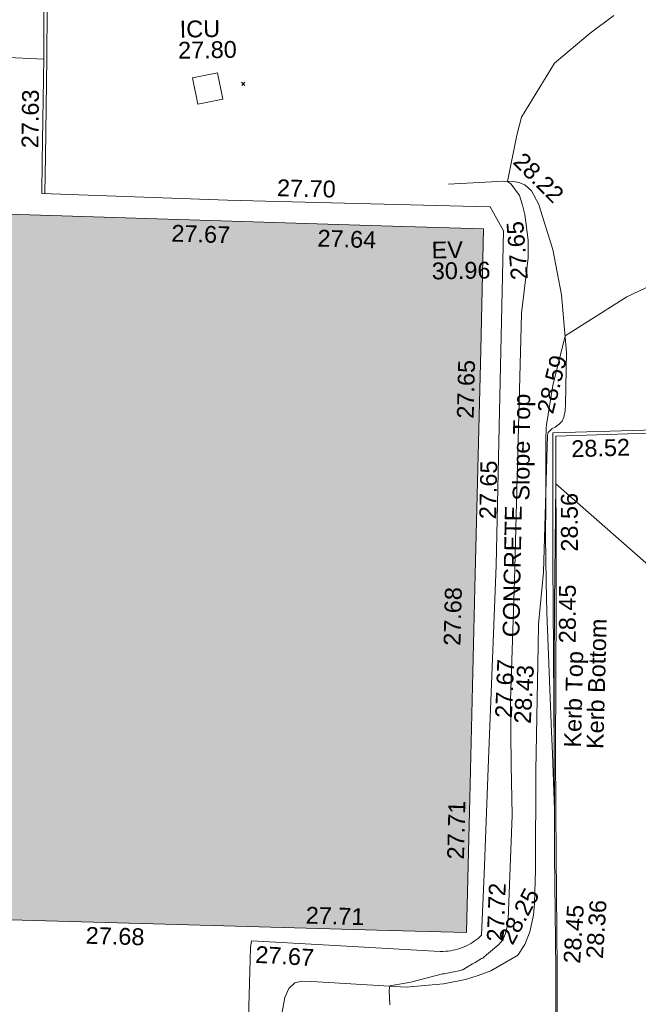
# Model space of a CAD drawing. Header units: millimetres. Extents: x -287732 to 520720, y -103372 to 287754.
# Tile 207 of 256: x -30479 to -16670, y 189037 to 211018. Entities that reach past the tile are written whole.
import ezdxf

# ---------------------------------------------------------------- set-up
doc = ezdxf.new("R2010")
doc.units = ezdxf.units.MM
doc.linetypes.add('IMPORT-UG_ELEC_STREET LIGHTING_QLB2 _2_', pattern=[2700, 1500, -300.0000000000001, 0, -250, 150, -300.0000000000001, 0, -200])
for name, color, linetype, lineweight, true_color in [('00_TOPO_FOOTPATH', 7, 'Continuous', 9, 0xa50000), ('00_TOPO_KERB_BOTTOM', 1, 'Continuous', 9, 0xff0000), ('00_TOPO_KERB_TOP', 7, 'Continuous', 9, 0xa500a5), ('00_UAV_BUILDING_OUTLINE', 5, 'Continuous', 9, 0x0000ff), ('00_UAV_CONCRETE', 9, 'Continuous', 9, 0x808080), ('00_UAV_EAVE', 7, 'Continuous', 9, 0x666666), ('00_UAV_FORM_LINES', 7, 'Continuous', 9, 0x666666), ('00_UAV_KERB_BOTTOM', 1, 'Continuous', 9, 0xff0000), ('00_UAV_KERB_TOP', 7, 'Continuous', 9, 0xa500a5), ('00_UAV_SERV_IC', 5, 'Continuous', 9, 0x0000ff), ('00_UAV_SLOPE_TOP', 40, 'Continuous', 9, 0xffbf00), ('01_DTM_CONTOUR_MNR', 7, 'Continuous', 9, 0xa5a552), ('12333-PUM-2D-U-0001-C01 - Rev2_REVIT IMPORT_dwg', 7, 'Continuous', 9, 0x767676), ('A_RHA_Line', 7, 'Continuous', 9, 0x00a600)]:
    doc.layers.add(name, color=color, linetype=linetype, lineweight=lineweight, true_color=true_color)
for name, color, linetype, lineweight in [('00_UAV_SURFACE', 7, 'Continuous', 9), ('00_UAV_SURVEY_TEXT', 7, 'Continuous', 9), ('A_RHA_Detail', 7, 'Continuous', 9), ('GEN-TEXT', 7, 'Continuous', 9)]:
    doc.layers.add(name, color=color, linetype=linetype, lineweight=lineweight)
doc.styles.add('Swis721 Lt BT_2', font='swissl.ttf', dxfattribs={"height": 375})

# ---------------------------------------------------------------- blocks, each defined once
blk = doc.blocks.new('12333-PUM-2D-U-0001-C01 - Rev2_REVIT IMPORT_dwg_MGS62954_T2_Galway_ITM_3d_Rev1-2077680-Site Location Plan Proposed')
at = {"layer": '00_TOPO_FOOTPATH', "color": 254, "true_color": 0xcccccc, "flags": 128}
blk.add_lwpolyline([(533886656.6776289, 725739579.4439807), (533885190.0000002, 725739430.0000001), (533883820.0000001, 725739240), (533882020, 725739090.0000001), (533881070.0000001, 725738600), (533880360.0000001, 725738180.0000002), (533879590, 725737960.0000001), (533879640, 725738790.0000001), (533879760.0000001, 725740990), (533879800.0000001, 725742710.0000001), (533879960.0000001, 725746140), (533879980.0000001, 725746290)], dxfattribs=at)
at = {"layer": '00_TOPO_KERB_BOTTOM', "color": 254, "true_color": 0xcccccc, "flags": 128}
blk.add_lwpolyline([(533886690.0000002, 725739580.0000001), (533886681.0378549, 725740117.1034808), (533886719.127369, 725740914.3977065), (533886750.2191179, 725741784.598772), (533886758.794579, 725743310.9359869), (533886796.0999118, 725745538.8669695), (533886813.8926685, 725748087.5092512), (533886829.5950283, 725749085.2194115), (533886842.358483, 725750391.2417023)], dxfattribs=at)
at = {"layer": '00_TOPO_KERB_TOP', "color": 254, "true_color": 0xcccccc, "flags": 128}
blk.add_lwpolyline([(533886656.6776289, 725739579.4439807), (533886647.6975679, 725740117.6211747), (533886685.8287651, 725740915.7879205), (533886716.895452, 725741785.2875448), (533886725.4691368, 725743311.308599), (533886762.7748498, 725745539.2622895), (533886780.5674895, 725748087.8878125), (533886796.2705812, 725749085.6444805), (533886809.0330647, 725750391.5673839)], dxfattribs=at)
at = {"layer": '00_UAV_CONCRETE', "color": 254, "true_color": 0xcccccc, "flags": 128}
blk.add_lwpolyline([(533875591.775, 725763053.3515002), (533879738.8095, 725762829.4605), (533880583.7745801, 725762793.2694061), (533885578.856378, 725762579.3227248), (533885598.6835001, 725762578.4735), (533885880.6834999, 725762039.4735), (533885710.5073602, 725757671.619247), (533885589.6834999, 725754570.4735), (533885482.0911448, 725752677.1104684), (533885343.6835001, 725750241.4735003), (533885198.7490512, 725747685.5349092), (533885121.6834999, 725746326.4735), (533885081.9622386, 725746290.6790444), (533885040.7769033, 725746256.5793403), (533884998.1997471, 725746224.2342103), (533884954.3054649, 725746193.7003987), (533884919.6835001, 725746171.4735), (533884873.6487006, 725746144.2738876), (533884826.5152801, 725746119.0258714), (533884778.3659263, 725746095.7737447), (533884729.2851098, 725746074.5582997), (533884679.3589347, 725746055.4167556), (533884628.6749888, 725746038.3826932), (533884577.3221888, 725746023.4859955), (533884525.3906249, 725746010.7527972), (533884472.971403, 725746000.205436), (533884420.1564838, 725745991.8624161), (533884367.0385231, 725745985.7383735), (533884313.7107074, 725745981.8440522), (533884260.266592, 725745980.1862838), (533884206.7999359, 725745980.7679771), (533884188.6835, 725745981.4735001), (533881579.5647218, 725746172.7405043), (533879980.0000001, 725746290)], dxfattribs=at)
at = {"layer": '00_UAV_FORM_LINES', "color": 254, "true_color": 0xcccccc, "flags": 128}
blk.add_lwpolyline([(533880368.0516294, 725738184.762936), (533880410.094, 725739693.1675003), (533880488.094, 725742112.1675003), (533880642.0940002, 725744683.1675003), (533880704.0939999, 725745014.1675003), (533880798.094, 725745213.1675001), (533880932.0939999, 725745334.1675003)], dxfattribs=at)
at = {"layer": '00_UAV_KERB_BOTTOM', "color": 254, "true_color": 0xcccccc, "flags": 128}
for points in [[(533875741.8835001, 725768281.3885001), (533875692.7750001, 725766073.3515003), (533875615.6000423, 725763765.7438538), (533875591.775, 725763053.3515002)], [(533892943.775, 725756668.3515002), (533892948.7749999, 725757520.3515), (533890408.775, 725757482.3515), (533888801.6325847, 725757461.7651052), (533886973.7750002, 725757438.3515002), (533886923.8849334, 725754267.3726877), (533886914.7750002, 725753688.3515002), (533886842.358483, 725750391.2417023)]]:
    blk.add_lwpolyline(points, dxfattribs=at)
at = {"layer": '00_UAV_KERB_TOP', "color": 254, "true_color": 0xcccccc, "flags": 128}
for points in [[(533875811.8456081, 725768278.9064541), (533875762.7489818, 725766071.4033281), (533875689.4585749, 725763879.9475971), (533875661.7358859, 725763051.0117487)], [(533893013.7838928, 725756669.6614377), (533893019.1932319, 725757591.4128345), (533890407.8031461, 725757552.3447939), (533888941.7665355, 725757533.5658678), (533886904.8538705, 725757507.4744103), (533886858.2518685, 725754545.4827615), (533886844.7870913, 725753689.6706535), (533886809.0330647, 725750391.5673839)]]:
    blk.add_lwpolyline(points, dxfattribs=at)
at = {"layer": '00_UAV_SERV_IC', "color": 254, "true_color": 0xcccccc, "flags": 128}
blk.add_lwpolyline([(533879667.988, 725765088.0935), (533879107.988, 725764986.0934999), (533879000.7527782, 725765574.8358946), (533879560.7527782, 725765676.8358943)], close=True, dxfattribs=at)
at = {"layer": '00_UAV_SLOPE_TOP', "color": 254, "true_color": 0xcccccc, "flags": 128}
for points in [[(533886349.094, 725747758.1675001), (533886395.6835, 725749982.4735), (533886495.0686732, 725752752.516663), (533886512.6835, 725753243.4735003), (533886641.6834999, 725754407.4735), (533886786.6834999, 725757460.4735), (533886801.6835, 725757522.4735), (533886896.6835, 725757604.4735), (533886958.6834999, 725757633.4735003), (533886969.2343267, 725757641.3866203), (533887058.6834999, 725757708.4735), (533887117.6835, 725757764.4735), (533887156.6835, 725757854.4735001), (533887189.6835, 725757996.4735001), (533887197.6834999, 725758142.4735), (533887242.6834999, 725759299.4735001), (533887156.6835, 725760587.4735001), (533886974.6834999, 725761605.4735), (533886720.5820591, 725762485.2562282), (533886682.6834999, 725762616.4735003), (533886523.6834999, 725762920.4735001), (533886378.6835001, 725763058.4735), (533886245.6835001, 725763108.4735001), (533886124.6834999, 725763133.4735001), (533885907.6834999, 725763149.4735), (533884674.6835001, 725763100.4735)], [(533880932.0939999, 725745334.1675003), (533881087.094, 725745369.1675001), (533881313.094, 725745355.1675001), (533883415.094, 725745197.1675), (533884248.0940001, 725745257.1675001), (533884744.094, 725745340.1675003), (533885029.094, 725745429.1675), (533885311.094, 725745530.1675), (533885790.9068264, 725745795.3272197), (533885919.0940002, 725745866.1675001), (533886079.094, 725746100.1675003), (533886201.0940002, 725746384.1675003), (533886285.0939999, 725746752.1675001), (533886314.094, 725747010.1675001), (533886349.094, 725747758.1675001)]]:
    blk.add_lwpolyline(points, dxfattribs=at)
at = {"layer": '00_UAV_SURFACE', "color": 254, "true_color": 0xcccccc}
blk.add_line((533874747.775, 725766110.3515002), (533875691.9968166, 725766050.0830435), dxfattribs=at)
at = {"layer": '01_DTM_CONTOUR_MNR', "color": 254, "true_color": 0xcccccc, "flags": 128}
for points in [[(533883044.1937292, 725744803.6718848), (533883033.0798587, 725745127.6264484), (533883050.0000002, 725745230.0000001), (533883526.1487156, 725745307.5272704), (533884231.6943411, 725745479.6679095), (533884253.0662395, 725745480.769231), (533884268.3974359, 725745480.769231), (533884302.4900199, 725745485.3983197), (533884636.9075633, 725745549.4065129), (533884652.3250001, 725745554.3166671), (533884672.0860728, 725745556.6777685), (533884687.4545455, 725745563.318182), (533884704.3830647, 725745566.6532261), (533884736.614887, 725745587.1132687), (533884908.774772, 725745688.6138201), (533884948.1032549, 725745712.5437715), (533884964.7727273, 725745719.4460229), (533885112.7164323, 725745803.506765), (533885136.465155, 725745814.7751307), (533885171.5531171, 725745838.1559664), (533885207.0583525, 725745870.1550102), (533885225.7362565, 725745884.7947106), (533885503.41778, 725746109.5347769), (533885591.9943225, 725746216.9180272), (533885653.093208, 725746354.6802412), (533885699.5400001, 725746538.0400003), (533885716.3695654, 725746670.7826089), (533885743.6651558, 725747055.0741242), (533885848.8097749, 725748990.6453056), (533885849.2218932, 725750115.096517), (533885855.3261519, 725751561.3491073), (533885979.9745455, 725754006.2324511), (533886003.0923961, 725754507.0525874), (533886055.60567, 725755691.3336554), (533886251.6391181, 725760169.5525713), (533886254.919357, 725760198.0048989), (533886423.8922844, 725761423.8720222), (533886433.6765818, 725761821.5771286), (533886366.0652755, 725762392.3973248), (533886321.2587413, 725762606.7132871), (533886252.6315791, 725762821.1899318), (533886070.8856293, 725763078.0521078), (533885990.0000001, 725763140.0000002), (533886218.1666668, 725764171.8333336), (533886329.3005276, 725764568.2485904), (533887089.2307694, 725765760.7692308), (533887897.13948, 725766420.0000002), (533888430.0000003, 725766803.6090226)], [(533889348.8392935, 725754195.7820126), (533886950.0000001, 725756370.0000001), (533886876.1049383, 725753690.0000002), (533886840, 725752059.6428572), (533886812.821602, 725750390.0000001), (533886811, 725750325.0000001), (533886800.0000001, 725749090.0000001), (533886776.1813187, 725750356.1813188), (533886762.7083334, 725750839.2708334), (533886701.1915506, 725753500.7157506), (533886699.9937344, 725754194.0225564), (533886706, 725755196.923077), (533886720, 725755940.0000002), (533886750.998916, 725757366.0723892), (533886758.5049992, 725757618.5133011), (533886764.5090367, 725757694.3686461), (533886923.0864546, 725758569.6539316), (533887220.0000001, 725759670.0000001), (533888608.1961547, 725760514.7115151), (533890430.0000002, 725761340.231019)]]:
    blk.add_lwpolyline(points, dxfattribs=at)
at = {"layer": '00_TOPO_KERB_BOTTOM', "color": 251, "true_color": 0x666666, "insert": (533887442.3989065, 725745776.400549), "char_height": 375, "width": 1495.902363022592, "attachment_point": 1, "rotation": 85.21454054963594, "line_spacing_factor": 1.005061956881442, "style": 'Swis721 Lt BT_2'}
blk.add_mtext('28.36', dxfattribs=at)
at = {"layer": '00_TOPO_KERB_TOP', "color": 251, "true_color": 0x666666, "insert": (533886934.2615492, 725745677.0768565), "char_height": 375, "width": 1495.902363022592, "attachment_point": 1, "rotation": 85.21454054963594, "line_spacing_factor": 1.005061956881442, "style": 'Swis721 Lt BT_2'}
blk.add_mtext('28.45', dxfattribs=at)
at = {"layer": '00_UAV_BUILDING_OUTLINE', "color": 251, "true_color": 0x666666, "char_height": 375, "width": 1495.902363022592, "attachment_point": 1, "line_spacing_factor": 1.005061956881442, "style": 'Swis721 Lt BT_2'}
for s, insert, rotation in [('27.67', (533878481.6043066, 725762304.6062273), 357.21407571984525), ('27.64', (533881739.9315704, 725762137.2040542), 357.21407572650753), ('27.65', (533884769.6116959, 725757870.4627886), 87.59978553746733), ('27.68', (533884385.5583614, 725752804.5141518), 87.59978554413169), ('27.71', (533884381.3162369, 725748034.146663), 87.59978553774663), ('27.71', (533881212.9696909, 725747029.2015666), 357.41502370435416), ('27.68', (533876294.5430554, 725746665.21004), 357.41502370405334)]:
    blk.add_mtext(s, dxfattribs=dict(at, insert=insert, rotation=rotation))
at = {"layer": '00_UAV_CONCRETE', "color": 251, "true_color": 0x666666, "char_height": 375, "width": 1495.902363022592, "attachment_point": 1, "line_spacing_factor": 1.005061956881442, "style": 'Swis721 Lt BT_2'}
for s, insert, rotation in [('27.70', (533880854.7375591, 725763277.3473219), 357.54743675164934), ('27.65', (533886036.1676479, 725760926.8576247), 93.72491534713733), ('27.65', (533885230.6230142, 725755615.8910176), 87.76882539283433), ('27.67', (533885506.4335852, 725751177.1321331), 86.74760464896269), ('27.72', (533885233.3438545, 725746187.7933338), 86.75451951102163), ('27.67', (533880079.3889037, 725746173.0167209), 355.80731063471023)]:
    blk.add_mtext(s, dxfattribs=dict(at, insert=insert, rotation=rotation))
at = {"layer": '00_UAV_EAVE', "char_height": 375, "attachment_point": 1, "line_spacing_factor": 1.005061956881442, "style": 'Swis721 Lt BT_2'}
for s, insert, width in [('EV', (533884271.9975286, 725761823.7232252), 736.078940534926), ('30.96', (533884267.3291253, 725761356.972601), 1495.902363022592)]:
    blk.add_mtext(s, dxfattribs=dict(at, insert=insert, width=width))
at = {"layer": '00_UAV_KERB_BOTTOM', "color": 251, "true_color": 0x666666, "char_height": 375, "attachment_point": 1, "line_spacing_factor": 1.005061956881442, "style": 'Swis721 Lt BT_2'}
for s, insert, width, rotation in [('27.63', (533875158.7409736, 725764073.2116423), 1495.902363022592, 88.3556599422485), ('28.52', (533887309.7689811, 725757333.7517915), 1495.902363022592, 0.7338795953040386), ('28.45', (533886961.1876557, 725752812.5116504), 1495.902363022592, 88.9484480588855), ('Kerb Bottom', (533887534.4446821, 725750446.8266176), 3414.456504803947, 87.49846816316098)]:
    blk.add_mtext(s, dxfattribs=dict(at, insert=insert, width=width, rotation=rotation))
at = {"layer": '00_UAV_KERB_TOP', "color": 251, "true_color": 0x666666, "char_height": 375, "attachment_point": 1, "line_spacing_factor": 1.005061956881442, "style": 'Swis721 Lt BT_2'}
for s, insert, width, rotation in [('28.56', (533887043.6845123, 725754855.4221705), 1495.902363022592, 89.13896254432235), ('Kerb Top', (533887034.0873646, 725750487.2643484), 2493.170605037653, 87.49846816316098)]:
    blk.add_mtext(s, dxfattribs=dict(at, insert=insert, width=width, rotation=rotation))
at = {"layer": '00_UAV_SERV_IC', "color": 251, "true_color": 0x666666, "char_height": 375, "attachment_point": 1, "line_spacing_factor": 1.005061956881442, "style": 'Swis721 Lt BT_2'}
for s, insert, width in [('ICU', (533878735.7827432, 725766853.057998), 1021.012723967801), ('27.80', (533878690.9545927, 725766382.678997), 1495.902363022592)]:
    blk.add_mtext(s, dxfattribs=dict(at, insert=insert, width=width))
at = {"layer": '00_UAV_SLOPE_TOP', "color": 251, "true_color": 0x666666, "char_height": 375, "attachment_point": 1, "line_spacing_factor": 1.005061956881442, "style": 'Swis721 Lt BT_2'}
for s, insert, width, rotation in [('28.22', (533886371.7172983, 725763814.008566), 1495.902363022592, 313.8713191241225), ('28.59', (533886555.209545, 725758010.6234614), 1495.902363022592, 75.05807553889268), ('Slope Top', (533885982.6274367, 725756015.0555717), 2763.857699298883, 88.58218260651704), ('28.43', (533885924.6545401, 725751045.6629063), 1495.902363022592, 85.77377191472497), ('28.25', (533885479.3678083, 725746254.3433467), 1495.902363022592, 60.95053668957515)]:
    blk.add_mtext(s, dxfattribs=dict(at, insert=insert, width=width, rotation=rotation))
at = {"layer": '00_UAV_SURVEY_TEXT', "color": 251, "true_color": 0x666666, "insert": (533885704.6408388, 725752971.8981518), "char_height": 375, "width": 3286.236302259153, "attachment_point": 1, "rotation": 87.9302363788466, "line_spacing_factor": 1.005061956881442, "style": 'Swis721 Lt BT_2'}
blk.add_mtext('CONCRETE', dxfattribs=at)
blk = doc.blocks.new('12333-PUM-2D-U-0001-C01 - Rev2_REVIT IMPORT_dwg-1620468-Site Location Plan Proposed')
at = {"layer": 'GEN-TEXT', "color": 253, "true_color": 0xaaaaaa}
for p, q in [((239017.7552556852, 149530.9889859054), (239088.4659338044, 149601.6996640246)), ((239088.4659338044, 149530.9889859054), (239017.7552556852, 149601.6996640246))]:
    blk.add_line(p, q, dxfattribs=at)
blk.add_blockref('12333-PUM-2D-U-0001-C01 - Rev2_REVIT IMPORT_dwg_MGS62954_T2_Galway_ITM_3d_Rev1-2077680-Site Location Plan Proposed', (-533641079.6498471, -725615854.3561786))

msp = doc.modelspace()

# ---------------------------------------------------------------- hatches: boundary and pattern name
at = {"layer": 'A_RHA_Detail', "true_color": 0xc0c0c0}
h = msp.add_hatch(color=9, dxfattribs=at)
h.paths.add_polyline_path([(-80880.60083809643, -68502.79057078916), (-80400.865924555, -68483.41509113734), (-80400.865924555, -62984.64684185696), (-24474.85765177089, -63009.32043784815), (-24456.14471271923, -50840.30023858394), (-36622.55041039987, -50831.65104353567), (-36622.55041039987, -44228.57792613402), (-50959.0526582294, -44218.38599194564), (-50959.0526582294, -42573.78171514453), (-54563.9325804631, -42571.21897729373), (-54565.69773352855, -45054.17447474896), (-92408.82109321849, -45027.27149621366), (-92411.78875845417, -49201.74309222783), (-100061.9988811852, -49201.74309222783), (-100052.2214449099, -64852.82557838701), (-86120.90825229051, -64852.82557838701), (-86092.1662649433, -62957.90041523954), (-84861.10047608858, -62957.90041523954), (-84854.79052929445, -68240.109737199), (-80870.60226892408, -68240.10973722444)])
h.paths.add_polyline_path([(-137238.9269902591, -68461.9384092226), (-132719.7426408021, -68433.0633692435), (-132847.0731201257, -62850.04282283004), (-130454.6837966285, -62916.63108078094), (-130498.2830220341, -61355.85393642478), (-117581.136331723, -61423.42893438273), (-117492.3908565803, -49183.91309190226), (-125136.5200282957, -49178.47881952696), (-125133.572703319, -45032.61887136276), (-163007.1824077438, -45005.6942194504), (-163007.1824076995, -44090.2963411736), (-163123.8521269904, -44090.21339942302), (-163122.6389897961, -42383.75184302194), (-166563.8543419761, -42383.75184298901), (-166565.034908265, -44044.39824208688), (-193158.4656786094, -44025.49275805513), (-193195.152889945, -62863.65652504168), (-137269.7106414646, -62916.63108078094), (-137254.3708868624, -65679.90523788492)])
h.paths.add_polyline_path([(120310.9497607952, -32334.28230164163), (120312.4652266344, -31610.73011961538), (133451.2244789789, -31638.24899384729), (133469.2230092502, -19717.98315780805), (121295.7536929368, -19692.48606430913), (121319.8434528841, -8190.941560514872), (112277.0825930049, -8172.001674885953), (112263.1770823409, -14811.1234547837), (78285.85310969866, -14739.95861438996), (78292.82277619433, -8167.077575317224), (75241.99098605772, -8160.673431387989), (69355.76844233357, -8152.931592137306), (69353.6659720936, -9156.74635762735), (68372.60878945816, -9154.691552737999), (68372.60878945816, -13705.52853215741), (69333.7233474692, -13707.54156770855), (69325.07112547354, -16249.53369228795), (66623.4489111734, -16249.53369228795), (66619.79243935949, -17995.29925530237), (65989.07757494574, -17995.2992552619), (65985.44262772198, -19730.78799483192), (57152.23993377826, -19712.28702421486), (57127.42535098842, -31559.89463417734), (70277.87165424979, -31587.43801817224), (70277.87165431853, -32271.7414715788), (78263.96947909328, -32285.12944888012), (78266.62661740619, -31019.79372153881), (112335.8856506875, -31091.15111860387), (112335.8856506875, -32317.57330553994), (119781.4233959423, -32333.17321913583)])
h.paths.add_polyline_path([(7503.717409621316, -1791.439263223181), (15482.43097392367, -674.0213231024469), (15484.0826588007, 148.1327206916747), (56188.28042539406, 205.5276654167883), (56155.84326007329, 14338.3166313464), (18016.62665935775, 14236.48149539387), (17967.9025208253, 34313.18372071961), (21727.10644863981, 34324.0692624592), (21708.90974962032, 40608.10218321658), (18009.66447159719, 40608.10218321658), (17995.54603706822, 45483.75063442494), (9770.084204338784, 45420.6329473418), (3966.213879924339, 45446.76585222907), (3984.771235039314, 14176.56786832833), (1023.062455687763, 14176.56786837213), (-276.5134647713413, 14190.52623461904), (-231.6790044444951, 5968.135265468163), (-226.4491536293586, 193.7444677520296), (553.0869992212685, 183.4716499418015), (7477.609307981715, 143.2867586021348), (7488.638446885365, -674.0213231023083)])
h.paths.add_polyline_path([(77755.59663317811, 53.47451145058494), (77729.51881611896, 1699.844979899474), (94464.47132486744, 1659.976083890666), (94606.37913471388, 17991.390236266), (88810.4190114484, 18015.03260816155), (88799.89418497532, 14436.74271609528), (69413.88950349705, 14457.8773889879), (69377.35724448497, 99.62816357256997), (75241.99098605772, 67.32134432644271)])
h.paths.add_polyline_path([(61252.12079701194, 46453.95617366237), (105774.7348988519, 46472.68783506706), (105768.2642198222, 61852.61234306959), (92285.13876309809, 61852.61234306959), (92308.59670399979, 65784.30757140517), (96107.4668000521, 65767.60445243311), (96059.68081117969, 75209.20847378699), (101084.8427276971, 75071.88872764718), (104988.0046543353, 74765.36560406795), (108403.6894220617, 74363.8408943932), (112009.2703903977, 73787.25420861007), (115645.3524815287, 73049.69667206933), (116890.8108051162, 72761.69136252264), (120208.9929833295, 71893.18353872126), (120865.241739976, 71703.68484519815), (124135.6329506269, 70669.67317906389), (127435.6253142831, 69480.50055823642), (127820.4368670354, 69394.93141813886), (128274.3081769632, 69331.69585753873), (128731.8791144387, 69306.66104516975), (129189.9401488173, 69320.00258290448), (129645.2782985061, 69371.62688826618), (130094.6997111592, 69461.17185603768), (130535.0520071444, 69588.00939074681), (130963.246434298, 69751.24981927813), (131376.2795165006, 69949.74812590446), (131771.2541232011, 70182.11198903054), (132162.5575600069, 70460.5404660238), (132496.0921583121, 70741.69081113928), (132820.871367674, 71064.98072578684), (133117.4593294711, 71414.31364272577), (133383.77568926, 71787.23923950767), (133616.5473239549, 72178.5372844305), (133817.1647262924, 72590.54524898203), (133982.6025969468, 73017.89547513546), (134111.7005086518, 73457.59040801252), (134203.5529320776, 73906.54590458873), (134257.5155883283, 74361.61286216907), (134272.5462649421, 74819.5993153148), (134250.5259875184, 75277.29281745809), (134189.6227572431, 75731.48297747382), (134090.9274700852, 76178.98397757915), (133955.1324028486, 76616.65691993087), (133783.1900598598, 77041.43184345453), (133576.3064937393, 77450.32925647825), (133335.932843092, 77840.48103920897), (133063.7551572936, 78209.15055532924), (132761.6825665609, 78553.75185442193), (132431.8338935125, 78871.8678050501), (132076.5227905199, 79161.26705197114), (131698.2415080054, 79419.91966861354), (131299.6434187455, 79646.01139197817), (131093.5942456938, 79746.34209763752), (132146.0467355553, 83110.22226145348), (122787.7632953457, 86282.54285518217), (121604.3555412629, 82800.3591886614), (117095.9864227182, 83870.84033785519), (116841.9598400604, 83526.35449572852), (116120.5435466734, 91221.93611972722), (110237.7341284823, 91274.27491021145), (110194.3680786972, 90435.39030214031), (104988.0046543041, 90486.49901390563), (104973.2761846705, 94309.82427956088), (103746.1314668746, 94309.8242795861), (103839.9937121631, 122852.1474271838), (96365.09202306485, 122931.9599470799), (96350.3400238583, 123952.4168585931), (104555.5505249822, 123902.1925226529), (104607.3234458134, 120248.5396156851), (125502.5015002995, 120134.1933400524), (125662.0200253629, 137657.3796882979), (114479.5865733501, 137699.2256881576), (114382.306264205, 129149.9458158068), (104644.159003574, 129187.9975073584), (104577.9931702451, 126217.3903144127), (101184.4926406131, 126159.1566967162), (101264.6166812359, 135959.2655565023), (89967.23178808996, 135988.8856164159), (89927.63362986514, 125823.6463181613), (93630.53562302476, 125840.7948842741), (93580.65688892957, 122931.9599470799), (88697.38835376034, 122904.7310126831), (88679.3898954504, 95739.09143775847), (86378.25848996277, 95739.09143775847), (86378.18187189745, 96178.1008337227), (83279.50743284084, 96200.92083327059), (83273.62493422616, 95735.74732133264), (70169.67509619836, 95733.22421950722), (70166.26842742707, 96272.07409347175), (66674.99731294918, 96257.14073655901), (66654.74538556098, 95755.71092136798), (65784.77231079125, 95755.71092136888), (65887.65094984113, 117470.630565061), (53473.3427162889, 117487.9046429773), (53434.44066309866, 98570.46349063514), (40649.41626916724, 98570.46349063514), (40610.16711559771, 94406.01479078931), (38853.82372868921, 94410.36303440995), (38848.65589191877, 89463.65332729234), (40612.46601912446, 89518.45976927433), (40665.38257362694, 86257.73741128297), (38372.19584460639, 86305.72309285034), (38369.79374539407, 76901.0507917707), (50937.9512507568, 76944.40198294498), (50922.88567286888, 74598.78180889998), (56484.9061132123, 74588.85093771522), (56484.9061132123, 75194.85181995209), (92465.4037153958, 75233.0258166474), (92645.92783662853, 71766.64845094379), (89810.55521366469, 69362.83965827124), (85313.16173974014, 69360.94750420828), (85313.16173974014, 66907.4050808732), (75210.14498263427, 66903.15451589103), (75210.14498263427, 63815.70944550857), (70819.40014309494, 63815.70999200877), (70819.21601505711, 64253.35708059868), (69456.83415683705, 64253.35708059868), (69455.7195737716, 66901.99623166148), (61303.32856759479, 66898.5668068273), (61304.56054988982, 63970.32021231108), (70500.41048208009, 63970.32021219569), (70500.4088543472, 61852.59006207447), (61245.6438848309, 61848.69637488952), (61252.03558504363, 46656.49344428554)])
h.paths.add_polyline_path([(-17153.16561239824, 48569.32684293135), (-17153.16561224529, 60770.38083685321), (-29362.88357759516, 60774.70428694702), (-29362.88357759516, 67399.20394580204), (-43507.24466814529, 67405.01911303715), (-43488.5313307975, 69093.07334175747), (-45766.41866231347, 69109.32868388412), (-45794.3462003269, 67405.01911303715), (-47272.11273194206, 67404.2124544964), (-47272.44887633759, 66454.91798908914), (-86004.56386332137, 66468.63299519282), (-86006.66970787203, 60521.58362721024), (-92662.87722510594, 60521.58362721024), (-92665.2138765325, 50184.35611932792), (-79752.0168396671, 50179.78309939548), (-79752.016597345, 48591.4932381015), (-17157.7163123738, 48569.32845417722)])
h.paths.add_polyline_path([(-201056.4185878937, 48628.75479108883), (-138377.9751621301, 48634.64535779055), (-138377.9751621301, 50133.28201003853), (-125467.710581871, 50134.49626164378), (-125468.6909603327, 60566.1903686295), (-132186.8595614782, 60565.86652591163), (-132187.4203588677, 66533.0197876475), (-170643.3098734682, 66805.61809689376), (-170643.3098732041, 67738.78475848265), (-200340.0100486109, 67488.93693764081), (-200348.7171487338, 60827.78025104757), (-201057.5650552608, 60827.71357558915), (-201056.6510294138, 51102.04313372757)])
h.paths.add_polyline_path([(-240051.5126725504, 54769.19491160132), (-239444.490259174, 54811.10754483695), (-239186.5396223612, 54841.92927608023), (-238764.8191577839, 54940.98166103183), (-238382.4735933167, 55122.46891388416), (-237990.3402229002, 55354.87497234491), (-237269.2031023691, 55936.21515020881), (-237032.4836384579, 56225.56611516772), (-236793.0039602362, 56569.31473944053), (-236554.5880578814, 57004.26389721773), (-236432.7219585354, 57267.46508908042), (-236300.081527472, 57753.26238983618), (-236250.7285154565, 58017.17885684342), (-236235.6490609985, 58516.21786804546), (-236233.2538429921, 58987.85640053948), (-236213.7029795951, 59823.48083769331), (-236363.8287855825, 59820.86038205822), (-236634.0279869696, 60698.06075827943), (-236391.9547756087, 61432.19726339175), (-236225.4740089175, 61435.10319600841), (-236201.6036569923, 62637.68779596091), (-232563.5271750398, 62639.28734435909), (-232563.5271750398, 63049.03842404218), (-232732.1945866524, 63049.15302218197), (-232860.1521277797, 63457.95890274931), (-232731.606808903, 63914.24862697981), (-232560.8209656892, 63914.24862697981), (-232515.1276847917, 70598.00033009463), (-240628.6947849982, 70598.85496273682), (-240629.7923196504, 72350.98321577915), (-246412.6011212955, 72347.36085933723), (-246412.6011212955, 70616.45923936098), (-254449.5805725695, 70618.60952619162), (-254454.637144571, 70754.06491720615), (-254469.7140363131, 73191.66276250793), (-263883.2532625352, 73267.83063688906), (-263902.4181505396, 68260.74348553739), (-263714.8217520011, 68259.82096572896), (-263552.9672900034, 67819.65434396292), (-263719.0883117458, 67392.2068408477), (-263913.6298699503, 67392.20684284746), (-263956.7001913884, 58633.76423459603), (-260181.1963171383, 58611.22607638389), (-260192.3146983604, 56354.25111579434), (-257184.684388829, 56339.46086021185), (-257213.4419957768, 57092.93866021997), (-257338.5163846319, 57093.27331223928), (-257471.0109294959, 57531.74572308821), (-257338.5163845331, 58062.22513696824), (-257203.4956297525, 58064.06881289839), (-257173.5751889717, 58598.54056692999), (-256478.2273617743, 58575.27357994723), (-256478.2273617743, 58788.51859473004), (-256013.0091299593, 58911.92701534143), (-255397.0786664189, 58780.99767617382), (-255397.0786664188, 58595.982422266), (-243809.885361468, 58585.92793201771), (-243805.3570672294, 58352.04527760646), (-243740.939469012, 57884.52572680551), (-243619.0830608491, 57421.84877545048), (-243424.3877545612, 56943.65915412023), (-243247.1437899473, 56608.24157713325), (-243003.0710579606, 56249.99021479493), (-242732.2093200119, 55932.75703082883), (-242371.7230178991, 55603.12658811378), (-242141.255125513, 55424.88676767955), (-241804.9643037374, 55216.88439822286), (-241529.4640827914, 55077.02869055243), (-241100.6275144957, 54917.18295003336), (-240836.2134980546, 54840.82833176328), (-240453.4486195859, 54788.60784130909), (-240218.9578693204, 54777.28227442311)])
h.paths.add_polyline_path([(40276.69022552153, 59895.36417752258), (40328.62676029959, 69196.9439153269), (36588.99968785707, 69217.8245910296), (36619.46637569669, 74674.25962428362), (32264.36460078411, 74687.02318924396), (32233.48293867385, 69156.26826306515), (11916.69390495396, 69269.70959686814), (11966.66200111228, 78218.75165974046), (29087.509017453, 78123.15526808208), (29143.44567205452, 88141.1370047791), (15719.348796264, 88216.09212953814), (15732.60379610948, 90589.9978889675), (4594.294101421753, 90652.19003489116), (4525.129359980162, 78265.12250449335), (10096.76365553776, 78234.01258731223), (10077.43887221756, 74773.03821910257), (4547.641142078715, 74803.91453678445), (4465.579974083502, 60107.1600234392), (19125.89094760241, 60025.30234268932), (19139.86249374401, 62527.53804644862), (31738.59196305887, 62457.19146404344), (31724.55430858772, 59943.11609815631), (38369.79364225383, 59906.01157293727)])
h.paths.add_polyline_path([(-246083.0241259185, 72334.29150213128), (-246083.0594797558, 72334.30275087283), (-246208.2905500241, 72334.29150213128)])
h.paths.add_polyline_path([(-114575.3004830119, 112178.0758695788), (-114575.3246435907, 112178.0758695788), (-114707.2752166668, 115801.5811617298)])
h.paths.add_polyline_path([(-154699.9178765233, 101760.4080976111), (-114382.050333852, 101776.0542914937), (-114382.050333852, 106926.9360164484), (-113755.641395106, 106927.1792101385), (-113757.5507412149, 111847.2721531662), (-114431.6837526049, 111847.2721531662), (-114431.8097758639, 112178.0758695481), (-114575.3004830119, 112178.0758695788), (-114578.9984943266, 121707.2390833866), (-123056.9849702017, 121707.2390833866), (-123068.8201032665, 156452.7036899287), (-119381.2340625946, 156454.1348067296), (-119381.2340625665, 160165.8597952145), (-115501.031452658, 160167.3662801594), (-115503.3750945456, 166206.5793118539), (-132411.7987151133, 166599.6604729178), (-132411.8243278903, 166665.6603411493), (-135275.0124468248, 166664.5490317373), (-135275.0124468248, 166628.1883101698), (-135911.3205076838, 166628.1944502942), (-135911.3479256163, 166352.1604668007), (-152521.1633846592, 166345.7146753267), (-152518.3680955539, 159142.6836790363), (-150699.3133726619, 159117.9265656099), (-150758.5477087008, 122560.691203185), (-151059.2005266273, 122560.691203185), (-151061.0981347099, 121302.4374932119), (-154138.3148337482, 121372.6012653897), (-154138.3148337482, 121865.1834517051), (-154704.3888425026, 121867.2611370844), (-154688.5451973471, 119352.3937021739), (-154745.5933227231, 119352.3715636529), (-154745.5763474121, 118722.1532660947), (-160794.1544526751, 118748.7442832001), (-160794.1544526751, 119410.5425977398), (-163852.1622693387, 119422.408321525), (-163855.0715294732, 118762.2003111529), (-167568.6765459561, 118778.5256058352), (-166634.6619849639, 124395.1277019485), (-166930.050559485, 124500.0918161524), (-167568.6765459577, 124707.6250903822), (-168028.2173235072, 124841.3808647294), (-168630.5006276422, 124991.3056740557), (-169238.2056069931, 125117.4693074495), (-169850.3952285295, 125219.6772876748), (-170466.1255403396, 125297.7720169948), (-171089.11025998, 125351.8553033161), (-171704.4065937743, 125381.1774255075), (-172325.0479971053, 125386.3595015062), (-172782.2248668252, 125374.5832362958), (-173401.7764235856, 125337.4554476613), (-174109.844898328, 125263.4341236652), (-174634.1213722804, 125190.4100126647), (-175245.0145766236, 125080.719099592), (-176047.1958093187, 124895.7675260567), (-176665.4852587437, 124724.7228134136), (-177045.3001228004, 124609.1129151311), (-177631.5127792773, 124405.2077276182), (-176665.4852586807, 118818.5158794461), (-177558.9402083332, 118822.4435768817), (-177662.2853368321, 125263.4341236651), (-176365.3912351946, 126542.9270807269), (-159462.2970490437, 126319.910391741), (-157057.7396790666, 128609.0850976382), (-157060.6673204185, 136153.1661957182), (-158638.8016610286, 137740.2441626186), (-159352.3735831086, 137740.2441626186), (-161634.4140634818, 140201.1078539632), (-168727.9404945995, 140256.8191146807), (-171035.0401161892, 137942.8847305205), (-174184.1459014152, 137942.8847305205), (-176460.1167434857, 140292.2858551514), (-177341.6856934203, 140292.2858551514), (-177341.7113613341, 140358.4281613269), (-183428.5803825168, 140356.0660244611), (-185921.6385985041, 137917.4639994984), (-185921.6385985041, 131757.3091155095), (-186906.8767412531, 131756.9267733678), (-187725.3914540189, 130809.9989183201), (-187724.058890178, 127376.1828148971), (-186481.0281350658, 126304.5577463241), (-186479.4846754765, 122327.2959175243), (-185176.2828158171, 121059.4673825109), (-180304.1129154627, 121059.4673824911), (-180304.1136492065, 118802.0484409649), (-193555.3706955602, 118802.0484409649), (-193555.368699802, 133117.8341649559), (-192593.6442938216, 133118.2073819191), (-192593.6442938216, 134200.8158367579), (-192224.6284783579, 134200.9592041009), (-192225.5653014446, 136615.0101267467), (-192595.0012460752, 136615.0101267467), (-192595.4357332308, 137734.4745165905), (-193589.2709668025, 137734.4746851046), (-193589.2685988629, 147474.570583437), (-193163.2062206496, 147492.8644732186), (-192765.7252967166, 147531.087133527), (-192359.9383250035, 147589.5931622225), (-192199.8207947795, 147616.5827294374), (-191882.7548926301, 147682.9245600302), (-191568.5380070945, 147761.6632019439), (-191257.654638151, 147852.677242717), (-190828.6072909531, 148002.2045655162), (-190647.7999969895, 148070.9514233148), (-190349.7690789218, 148197.8750094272), (-190056.9509284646, 148336.4013817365), (-189769.797051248, 148486.3169427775), (-189405.3590254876, 148698.0567944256), (-189132.906026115, 148873.2749095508), (-188867.542109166, 149059.0543929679), (-188609.6764469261, 149255.1087866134), (-188354.9814055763, 149465.3525772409), (-188079.6339208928, 149713.879248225), (-187884.9836199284, 149901.8220103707), (-187545.928247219, 150265.8040604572), (-187446.29984479, 150378.3960832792), (-187241.3270201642, 150629.2310214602), (-187046.3599558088, 150887.9197697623), (-186861.6992771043, 151154.0634500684), (-186546.1373636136, 151669.829875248), (-186524.4196769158, 151707.0632450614), (-163675.2898318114, 151669.829875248), (-163687.5843045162, 148134.07679455), (-157303.6541541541, 148136.492106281), (-157303.6541541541, 155759.91501608), (-157557.4317586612, 155765.0384228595), (-157555.9168973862, 166678.0466575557), (-187009.2021991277, 166699.7464767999), (-187013.0952111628, 162054.4009359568), (-188707.17754695, 162044.5925187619), (-188705.9961892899, 155021.5333641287), (-188737.9999316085, 154650.5326604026), (-188799.0133969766, 154283.1866125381), (-188857.2045401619, 154035.4341107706), (-188966.1106131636, 153679.3368924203), (-189102.6200311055, 153332.8820747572), (-189265.8911675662, 152998.2056672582), (-189454.9174011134, 152677.371060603), (-189645.2484685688, 152421.3220123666), (-189916.9563410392, 152104.2450531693), (-190212.7041973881, 151809.4634871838), (-190530.6686598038, 151538.7947471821), (-190868.8893671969, 151293.9075915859), (-191225.281078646, 151076.3118324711), (-191597.6465194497, 150887.3490191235), (-192092.8415776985, 150682.5621956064), (-192519.2468154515, 150561.8451365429), (-192903.8930791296, 150482.240889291), (-193187.215491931, 150440.8868273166), (-193594.1866364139, 150407.1257787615), (-193594.5952989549, 151459.9895227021), (-205369.2399268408, 151455.4201247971), (-205354.4523517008, 113350.0822379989), (-207187.1580384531, 113349.3710182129), (-207184.3024929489, 105991.0636522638), (-205312.8748221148, 105991.1901500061), (-205311.2362476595, 101769.6553082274), (-175488.6451201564, 101781.2285901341), (-175488.6451201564, 110889.6985621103), (-154703.4627663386, 110897.5679794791), (-154700.2792295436, 102691.5597281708)])
h.paths.add_polyline_path([(193735.9435693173, 113047.8274774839), (208865.0938716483, 114991.0266430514), (208976.1154123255, 114126.6471160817), (216447.8967332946, 115086.3281915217), (216038.7305308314, 118271.9702413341), (232648.5073383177, 120405.3421626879), (233425.993615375, 114352.0734369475), (240632.2017567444, 115277.6440988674), (239854.8412683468, 121329.9334727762), (256406.8682407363, 123455.8879629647), (257091.7572256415, 118089.1198988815), (264572.2871227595, 119040.8180953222), (261877.8350555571, 138524.7609215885), (259178.7147038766, 138221.6086035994), (259197.3483655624, 137439.0084132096), (254686.1480587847, 136897.0007612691), (255412.6810205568, 131314.8303176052), (240852.7447969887, 129522.4514056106), (239771.0426543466, 137918.8519126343), (240649.5822431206, 138010.1984551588), (240062.3063116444, 142776.6750342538), (239165.7694642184, 142685.0143484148), (237630.9646614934, 151018.3171732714), (266172.8791088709, 154560.7889781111), (271297.1876944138, 142612.4006970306), (276531.7397502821, 144861.098714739), (274941.5029779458, 148527.9037281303), (302074.5307653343, 160134.9084326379), (300215.9323773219, 164320.1841173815), (301528.1613272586, 164907.0997989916), (300405.1237791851, 167477.8916353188), (299016.6944531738, 166945.7181824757), (295626.7488506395, 174518.754428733), (294333.0289184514, 177537.1551681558), (287288.8475947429, 174518.754428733), (289427.6893504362, 169661.0163463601), (272956.7816584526, 162557.1203578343), (271943.2187787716, 164897.4305293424), (267016.3118217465, 162764.0369715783), (268502.3094164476, 159357.0430143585), (265200.4029574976, 157946.4096681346), (226856.416695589, 153146.7821792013), (227510.3041274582, 148852.0205334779), (228280.9873165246, 141179.0007483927), (227302.3544112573, 141050.281300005), (227895.3788235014, 136433.1758633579), (228748.5501749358, 136523.8855003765), (229602.3077302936, 128023.7667641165), (217691.2359889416, 126493.8999679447), (217642.3600127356, 126874.433267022), (215138.5007311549, 126552.8357430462), (215194.9980427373, 126112.965074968), (215015.6132226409, 126089.924757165), (214840.9672575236, 127449.66446064), (192258.7012018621, 124549.1816390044), (193486.3576426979, 114991.0266430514)])
h.paths.add_polyline_path([(-78076.24187439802, 117605.5188722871), (-78076.23951902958, 117610.0871211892), (-78070.318122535, 129485.7330792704), (-74723.15926543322, 129478.385255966), (-74723.15926543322, 125435.7860624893), (-48015.64546086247, 125380.0246061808), (-47996.55031653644, 135872.5822179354), (-61198.15919578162, 135901.5630078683), (-74714.72264144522, 135923.5088764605), (-74723.6287602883, 131865.2975510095), (-78070.318122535, 131872.642169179), (-78062.97909487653, 149549.7689430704), (-58292.26570492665, 149541.5607197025), (-58292.26570491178, 148946.2407608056), (-37707.70924046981, 148937.6946533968), (-37703.30827430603, 159740.0672041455), (-44148.26955755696, 159742.7429641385), (-44148.26955755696, 162961.3319174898), (-49829.95437583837, 162961.3319174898), (-49830.92144130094, 160632.0129326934), (-78494.09026625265, 160643.9130440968), (-78494.09026625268, 161615.1537738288), (-78739.225852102, 161615.2555472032), (-78691.7919454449, 168187.9195488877), (-90844.57645036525, 168126.8149079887), (-90962.52567694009, 152686.7636277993), (-89064.97866809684, 152685.9758215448), (-89079.54115380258, 117610.0871211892), (-78374.80218507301, 117605.6428258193)])
h.paths.add_polyline_path([(69254.82576126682, 129235.9722870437), (69259.97086178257, 136167.789247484), (86068.0992678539, 136131.0235193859), (86008.66431381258, 164703.3084147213), (58789.63167882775, 164723.511581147), (58789.63167882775, 170119.2062865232), (54460.1632489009, 170122.4198087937), (54457.21717773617, 166153.279245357), (47042.2151650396, 166158.7829869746), (47041.10931533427, 164668.9097040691), (39173.27935198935, 164674.7495545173), (39172.83712618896, 164078.9539098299), (17014.87910992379, 164095.4005254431), (17002.38841206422, 147267.1142245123), (12659.63471563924, 147267.1142245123), (12653.60087534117, 139137.9291796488), (17031.41608901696, 139134.6797717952), (17024.5879174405, 129935.3194463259), (39191.34773726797, 129918.8662983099), (39191.34773726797, 129258.2867272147), (69014.0340609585, 129236.1510132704)])
h.paths.add_polyline_path([(39265.62356917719, 139467.8223435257), (33050.91021530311, 139484.1586867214), (33087.56357182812, 153427.9220784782), (39277.60130889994, 153411.6505991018), (39277.60130890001, 152830.3127277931), (43058.29603858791, 152820.3745823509), (43024.83899408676, 140092.5601633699), (39267.2657899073, 140092.5601633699)])
h.paths.add_polyline_path([(1979.548949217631, 189123.2414339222), (18699.10403225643, 189180.0465563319), (18678.46874730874, 195253.6675675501), (24349.02704561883, 195272.9334348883), (24334.96888372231, 199550.7690688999), (28829.78348974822, 199566.0403168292), (28798.3577216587, 208815.6446464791), (24334.949615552, 208806.151404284), (24333.90624841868, 209113.2475694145), (16811.59093053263, 209087.6903002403), (16806.58456499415, 208843.5909093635), (6772.293057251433, 208809.4991440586), (6797.166076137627, 201488.5780549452), (-8471.058649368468, 201436.7038490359), (-8471.058649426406, 200429.0172028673), (-11856.09020770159, 200417.5164702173), (-11823.72827009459, 190892.3684138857), (-7614.729360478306, 190906.6685966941), (-7614.729360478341, 190170.8290169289), (-4608.619189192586, 190169.2993656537), (-4608.238782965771, 190916.8832264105), (1973.379031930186, 190939.2444180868), (1977.122761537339, 189837.3456693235)])
h.paths.add_polyline_path([(-20506.22133143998, 190640.0286460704), (-20122.28942212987, 206347.1214480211), (-41550.34215551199, 207015.2557957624), (-41462.26177903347, 210449.6195896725), (-31391.41053372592, 210152.0276719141), (-31078.64493155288, 223862.5743669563), (-44305.08575743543, 224230.7972280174), (-44490.79956591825, 211865.5542346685), (-47510.12209648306, 211942.9901385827), (-47722.57925071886, 203659.0205614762), (-47076.06680548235, 203635.3001465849), (-47175.4684425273, 199531.9403872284), (-46801.21126120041, 199520.4703269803), (-46873.68175963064, 195478.5899481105), (-44600.40472248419, 195425.2559779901), (-44685.88459507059, 192243.2795180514), (-38073.99929115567, 192135.6564362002), (-38104.39995468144, 191126.972250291), (-21537.79264466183, 190668.5723412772)])
h.paths.add_polyline_path([(16801.02360973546, 195961.500137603), (9656.615133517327, 196015.1086063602), (9643.838150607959, 199513.9922857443), (11631.77992468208, 199485.8321209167), (11631.7920940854, 203322.2460456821), (16806.58456511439, 203391.4855728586), (16801.0407710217, 195984.4293109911)])
h.paths.add_polyline_path([(122084.9264926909, 200536.2570557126), (122088.1805162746, 206386.1947929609), (125211.1061638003, 206386.1947929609), (125211.1162733, 206645.8932837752), (126202.7098976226, 206645.8932838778), (126203.0204769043, 207041.0477229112), (130401.4034741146, 206979.0758390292), (130444.2691124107, 209883.280297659), (126202.8383603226, 209945.8832030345), (126203.0204769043, 214624.1281189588), (127364.791950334, 214624.1281190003), (127365.2106673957, 225380.2058567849), (126159.8599207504, 225380.2527798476), (126207.4133336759, 241475.3410923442), (119482.5411291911, 241495.8747898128), (119479.2041949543, 246182.0096278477), (109943.9121324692, 246175.2196735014), (109953.2702601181, 233033.381429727), (115000.5285021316, 233033.3814296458), (114999.579292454, 208653.4991933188), (112026.3032630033, 208653.4991933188), (112024.3519988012, 200538.6761891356), (122024.6079402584, 200536.2715596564)])
h.paths.add_polyline_path([(30087.05071580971, 200986.75440713), (38030.67179071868, 201028.6865660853), (38030.67179071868, 202922.9731660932), (38109.89531492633, 202923.3913649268), (38067.25569096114, 208827.6066631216), (38013.35839378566, 208827.6672237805), (38012.38630971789, 209012.5383931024), (30044.90685988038, 208970.480297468), (30076.83023715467, 202922.9203834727)])
h.paths.add_polyline_path([(195986.2599417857, 205661.5722736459), (202896.8751332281, 206052.0074670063), (202676.8862551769, 209945.7611691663), (195766.2710618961, 209555.3259759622)])
h.paths.add_polyline_path([(-91652.40581580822, 206392.6172135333), (-79454.24421187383, 206432.5105635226), (-79629.29258199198, 238245.6998510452), (-68904.21147484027, 238215.095164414), (-68918.55832832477, 246312.9061543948), (-68918.56040493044, 246314.0782553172), (-68756.515268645, 246312.9061543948), (-68755.20581930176, 246638.9786699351), (-79620.07671794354, 246651.3624133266), (-79606.5628449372, 247343.5411849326), (-82154.50636787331, 247318.0695596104), (-82154.50636787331, 247488.1275895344), (-91640.64698348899, 247472.5371040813), (-91638.72040628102, 246846.4753752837), (-131470.3702759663, 246641.42150215), (-131470.3702759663, 250159.5419305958), (-142857.1087886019, 250176.7939677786), (-142864.0554935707, 246220.0701029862), (-165118.8027587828, 246272.3986783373), (-165040.0492656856, 253907.936045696), (-178677.4727934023, 253929.5079730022), (-178699.5521575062, 238176.7234097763), (-138599.3373496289, 238209.4781454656), (-138548.4479938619, 206627.5237025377), (-126646.6702863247, 206572.2299428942), (-126666.6805510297, 234825.8818836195), (-124962.7180531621, 234825.9534805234), (-124969.0241559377, 234688.4891474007), (-91595.61129713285, 234664.3133306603), (-91650.87307429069, 207155.5994723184)])
h.paths.add_polyline_path([(142123.7078574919, 209113.5383730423), (152768.4446292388, 209127.3137314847), (152745.2992288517, 227012.63380935), (142100.5623961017, 226998.8584508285), (142121.8067345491, 210582.5602643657)])
h.paths.add_polyline_path([(168998.8561129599, 209274.9592350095), (169026.8416078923, 226860.3446540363), (161686.6780314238, 226876.6646907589), (161647.6783165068, 209291.3037608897), (168846.6177107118, 209275.2977201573)])
h.paths.add_polyline_path([(49761.46820719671, 218476.5678095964), (49794.00484360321, 223316.1680811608), (41274.07755982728, 223363.4010619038), (41273.58999769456, 223290.8795634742), (32187.30576796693, 223351.9666549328), (32202.10532419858, 225553.2987454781), (20081.83724695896, 225634.7833114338), (20035.26675877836, 218707.7438801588), (31566.33951793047, 218630.2204881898), (31566.12891731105, 218598.8950898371), (49750.1971391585, 218476.6435849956)])
h.paths.add_polyline_path([(162361.9830851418, 234154.05208666), (162366.6425722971, 241589.9129272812), (135261.102696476, 241630.986197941), (135249.088870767, 234197.8735112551), (160249.0277027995, 234157.4671671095)])
h.paths.add_polyline_path([(176458.8604389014, 246709.5724700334), (176516.2484477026, 252173.1529804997), (168884.2833866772, 252253.3171281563), (168934.86529241, 257068.9279575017), (164355.0504715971, 257117.0331241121), (164296.1746742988, 251511.808811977), (164416.8965511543, 251510.5407811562), (164367.8024342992, 246836.573754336), (171460.1142273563, 246762.0779818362)])

# ---------------------------------------------------------------- linework, layer by layer
at = {"layer": 'A_RHA_Line', "color": 7}
for p, q in [((-27408.59063252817, 206574.3109258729), (-32406.1040397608, 206730.1351810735)), ((-22411.07722519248, 206418.4866704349), (-27408.59063252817, 206574.3109258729)), ((-20122.28942212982, 206347.1214481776), (-22411.07722519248, 206418.4866704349)), ((-20188.51133377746, 203637.9074047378), (-20122.28942212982, 206347.1214481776)), ((-20310.68867517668, 198639.4928422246), (-20188.51133377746, 203637.9074047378)), ((-20432.86601635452, 193641.0782795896), (-20310.68867517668, 198639.4928422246)), ((-20506.22132936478, 190640.0286460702), (-20432.86601635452, 193641.0782795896)), ((-32499.30892161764, 190971.8787397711), (-27501.35546179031, 190833.584800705)), ((-27501.35546179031, 190833.584800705), (-22503.40200190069, 190695.290861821)), ((-22503.40200190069, 190695.290861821), (-20506.22132936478, 190640.0286460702))]:
    msp.add_line(p, q, dxfattribs=at)

# ---------------------------------------------------------------- block references
at = {"layer": '12333-PUM-2D-U-0001-C01 - Rev2_REVIT IMPORT_dwg', "color": 254, "linetype": 'IMPORT-UG_ELEC_STREET LIGHTING_QLB2 _2_', "true_color": 0xffd4d4, "rotation": 0.9999999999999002}
msp.add_blockref('12333-PUM-2D-U-0001-C01 - Rev2_REVIT IMPORT_dwg-1620468-Site Location Plan Proposed', (-261895.0770586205, 55869.5817132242), dxfattribs=at)

doc.saveas('drawing.dxf')
